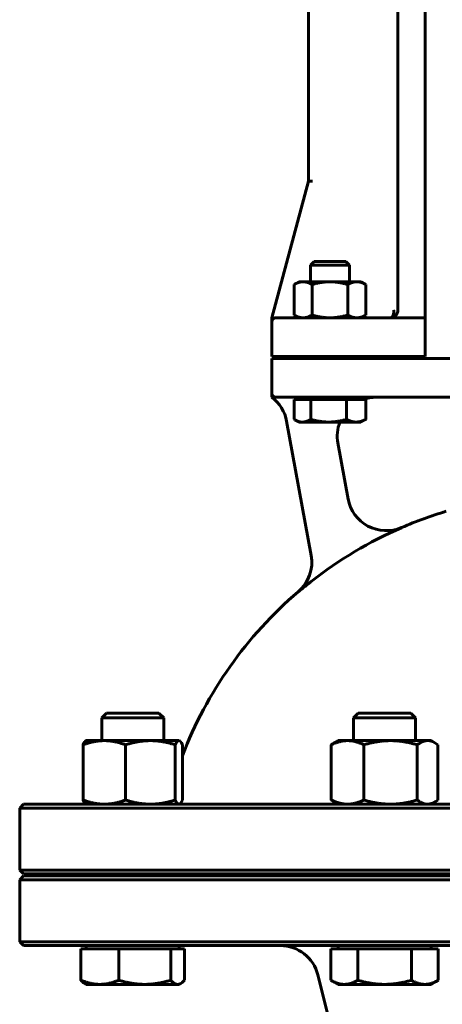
# Model space of a CAD drawing. Header units: millimetres. Extents: x 0 to 594, y 0 to 420.
# Tile 6 of 16: x 208 to 236, y 211 to 275. Entities that reach past the tile are written whole.
import ezdxf

# ---------------------------------------------------------------- set-up
doc = ezdxf.new("R2010")
doc.units = ezdxf.units.MM
doc.linetypes.add('K5LT-1', pattern=[0])
doc.linetypes.add('K5LT_BASIC', pattern=[0])
doc.layers.add('Системный слой (1)', color=7, linetype='Continuous', true_color=0x6c6c6c)

# ---------------------------------------------------------------- blocks, each defined once
blk = doc.blocks.new('U4')
at = {"layer": 'Системный слой (1)', "color": 143, "linetype": 'K5LT_BASIC', "lineweight": 60, "true_color": 0x33acca}
for p, q in [((208.655, 214.908), (243.405, 214.908)), ((243.405, 214.908), (278.155, 214.908))]:
    blk.add_line(p, q, dxfattribs=at)
blk = doc.blocks.new('U5')
at = {"layer": 'Системный слой (1)', "color": 143, "linetype": 'K5LT_BASIC', "lineweight": 60, "true_color": 0x33acca}
for p, q in [((243.405, 224.033), (208.655, 224.033)), ((278.155, 224.033), (243.405, 224.033))]:
    blk.add_line(p, q, dxfattribs=at)
blk = doc.blocks.new('U6')
at = {"layer": 'Системный слой (1)', "color": 143, "linetype": 'K5LT_BASIC', "lineweight": 60, "true_color": 0x33acca}
for start, end in [(106.60143, 113.29474), (66.70526, 73.39857), (130.49686, 159.04859), (20.93284, 49.50314)]:
    blk.add_arc((243.405, 217.771), 26.25, start, end, dxfattribs=at)
blk = doc.blocks.new('U10')
at = {"layer": 'Системный слой (1)', "color": 143, "linetype": 'K5LT_BASIC', "lineweight": 60, "true_color": 0x33acca}
for start, end in [(90, 109.95012), (158.90042, 190.3559)]:
    blk.add_arc((231.377, 247.783), 2.5, start, end, dxfattribs=at)
blk = doc.blocks.new('U11')
at = {"layer": 'Системный слой (1)', "color": 143, "linetype": 'K5LT_BASIC', "lineweight": 60, "true_color": 0x33acca}
for p, q in [((208.655, 219.533), (243.405, 219.533)), ((243.405, 219.533), (278.155, 219.533))]:
    blk.add_line(p, q, dxfattribs=at)
blk = doc.blocks.new('U14')
at = {"layer": 'Системный слой (1)', "color": 143, "linetype": 'K5LT_BASIC', "lineweight": 60, "true_color": 0x33acca}
for p, q in [((243.405, 219.408), (208.655, 219.408)), ((278.155, 219.408), (243.405, 219.408))]:
    blk.add_line(p, q, dxfattribs=at)
blk = doc.blocks.new('U26')
at = {"layer": 'Системный слой (1)', "color": 143, "linetype": 'K5LT_BASIC', "lineweight": 60, "true_color": 0x33acca}
for p, q in [((234.851, 228.117), (234.695, 228.133)), ((235.01, 228.069), (234.851, 228.117)), ((235.173, 227.989), (235.01, 228.069)), ((235.234, 227.953), (235.173, 227.989)), ((235.296, 227.911), (235.234, 227.953)), ((235.359, 227.865), (235.296, 227.911))]:
    blk.add_line(p, q, dxfattribs=at)
blk = doc.blocks.new('U29')
at = {"layer": 'Системный слой (1)', "color": 143, "linetype": 'K5LT_BASIC', "lineweight": 60, "true_color": 0x33acca}
for p, q in [((218.68, 228.131), (218.662, 228.133)), ((218.697, 228.126), (218.68, 228.131)), ((218.715, 228.118), (218.697, 228.126)), ((218.771, 228.069), (218.715, 228.118)), ((218.829, 227.986), (218.771, 228.069)), ((218.891, 227.865), (218.829, 227.986))]:
    blk.add_line(p, q, dxfattribs=at)
blk = doc.blocks.new('U32')
at = {"layer": 'Системный слой (1)', "color": 143, "linetype": 'K5LT_BASIC', "lineweight": 60, "true_color": 0x33acca}
for p, q in [((218.586, 212.408), (218.655, 212.415)), ((218.655, 212.415), (218.725, 212.435)), ((218.725, 212.435), (218.794, 212.469)), ((218.794, 212.469), (218.871, 212.521)), ((218.871, 212.521), (218.951, 212.589)), ((218.951, 212.589), (219.035, 212.676))]:
    blk.add_line(p, q, dxfattribs=at)
blk = doc.blocks.new('U33')
at = {"layer": 'Системный слой (1)', "color": 143, "linetype": 'K5LT_BASIC', "lineweight": 60, "true_color": 0x33acca}
for p, q in [((218.829, 224.18), (218.891, 224.301)), ((218.663, 224.033), (218.68, 224.035)), ((218.68, 224.035), (218.697, 224.04)), ((218.697, 224.04), (218.715, 224.048)), ((218.715, 224.048), (218.771, 224.097)), ((218.771, 224.097), (218.829, 224.18))]:
    blk.add_line(p, q, dxfattribs=at)
blk = doc.blocks.new('U34')
at = {"layer": 'Системный слой (1)', "color": 143, "linetype": 'K5LT_BASIC', "lineweight": 60, "true_color": 0x33acca}
for p, q in [((235.234, 224.213), (235.296, 224.255)), ((235.296, 224.255), (235.359, 224.301)), ((234.695, 224.033), (234.851, 224.049)), ((234.851, 224.049), (235.01, 224.097)), ((235.01, 224.097), (235.173, 224.177)), ((235.173, 224.177), (235.234, 224.213))]:
    blk.add_line(p, q, dxfattribs=at)
blk = doc.blocks.new('U35')
at = {"layer": 'Системный слой (1)', "color": 143, "linetype": 'K5LT_BASIC', "lineweight": 60, "true_color": 0x33acca}
for p, q in [((226.098, 248.862), (226.115, 248.851)), ((226.115, 248.851), (226.131, 248.841)), ((226.131, 248.841), (226.148, 248.831)), ((226.148, 248.831), (226.317, 248.748)), ((226.317, 248.748), (226.476, 248.699)), ((226.476, 248.699), (226.633, 248.683))]:
    blk.add_line(p, q, dxfattribs=at)

msp = doc.modelspace()

# ---------------------------------------------------------------- linework, layer by layer
at = {"layer": 'Системный слой (1)', "color": 143, "linetype": 'K5LT_BASIC', "lineweight": 60, "true_color": 0x33acca}
for p, q in [((232.783, 331.158), (232.783, 255.908)), ((234.533, 329.408), (234.533, 255.408)), ((227.0299, 316.984), (227.0299, 264.234)), ((227.0299, 264.234), (224.655, 255.408)), ((227.2888, 264.234), (227.0299, 264.234)), ((227.385, 259.033), (227.155, 258.8029)), ((227.155, 257.733), (227.155, 258.8029)), ((227.155, 258.8029), (229.6539, 258.8029)), ((229.4249, 259.033), (227.385, 259.033)), ((229.4249, 259.033), (229.655, 258.8029)), ((229.6539, 258.8029), (229.655, 258.8029)), ((229.655, 257.733), (229.655, 258.8029)), ((226.405, 257.733), (226.0956, 257.5543)), ((226.0956, 257.5543), (226.0956, 255.5866)), ((226.405, 257.733), (226.6729, 257.733)), ((226.6729, 257.733), (228.405, 257.733)), ((227.2503, 257.5543), (227.2503, 255.5866)), ((228.405, 257.733), (230.137, 257.733)), ((229.5597, 257.5543), (229.5597, 255.5866)), ((230.137, 257.733), (230.405, 257.733)), ((230.405, 257.733), (230.7144, 257.5543)), ((230.7144, 257.5543), (230.7144, 255.5866)), ((224.655, 255.408), (224.6558, 255.3298)), ((227.155, 255.408), (224.905, 255.408)), ((226.405, 255.408), (226.0956, 255.5866)), ((234.533, 255.408), (227.155, 255.408)), ((230.405, 255.408), (230.7144, 255.5866)), ((234.533, 255.158), (234.533, 255.408)), ((224.6558, 255.3298), (224.655, 255.158)), ((224.655, 252.908), (224.655, 255.158)), ((234.533, 252.908), (234.533, 255.158)), ((224.655, 252.908), (227.155, 252.908)), ((227.155, 252.908), (234.533, 252.908)), ((227.155, 252.783), (227.155, 252.908)), ((229.655, 252.783), (229.655, 252.908)), ((227.155, 252.783), (224.655, 252.783)), ((224.655, 252.783), (224.655, 250.533)), ((234.4164, 252.783), (227.155, 252.783)), ((234.6653, 252.783), (234.4164, 252.783)), ((237.155, 252.783), (234.6653, 252.783)), ((224.655, 250.533), (224.655, 250.283)), ((224.905, 250.283), (227.155, 250.283)), ((226.405, 250.1329), (226.405, 250.283)), ((227.155, 250.283), (234.4164, 250.283)), ((230.405, 250.1329), (230.405, 250.283)), ((234.4164, 250.283), (237.155, 250.283)), ((226.0976, 250.1329), (226.0976, 248.8616)), ((226.0976, 250.1329), (226.6326, 250.1329)), ((226.6326, 250.1329), (227.1676, 250.1329)), ((227.1676, 250.1329), (227.1676, 248.8616)), ((227.1676, 250.1329), (228.3213, 250.1329)), ((228.3213, 250.1329), (229.475, 250.1329)), ((229.475, 250.1329), (229.475, 248.8616)), ((229.475, 250.1329), (230.0937, 250.1329)), ((230.0937, 250.1329), (230.7124, 250.1329)), ((230.7124, 250.1329), (230.7124, 248.8616)), ((225.6131, 248.7332), (227.1952, 240.0754)), ((226.405, 248.6829), (226.1479, 248.8314)), ((226.6326, 248.6829), (226.405, 248.6829)), ((228.3213, 248.6829), (226.6326, 248.6829)), ((230.0937, 248.6829), (228.3213, 248.6829)), ((230.405, 248.6829), (230.0937, 248.6829)), ((230.405, 248.6829), (230.6621, 248.8314)), ((229.5787, 243.7146), (228.9173, 247.3336)), ((213.9953, 229.908), (213.6886, 229.6012)), ((213.6886, 229.6012), (217.1028, 229.6012)), ((213.6886, 228.133), (213.6886, 229.6012)), ((217.3819, 229.908), (213.9953, 229.908)), ((217.1028, 229.6012), (217.6886, 229.6012)), ((217.3819, 229.908), (217.6886, 229.6012)), ((217.6886, 228.133), (217.6886, 229.6012)), ((230.2312, 229.908), (229.9245, 229.6012)), ((229.9245, 228.133), (229.9245, 229.6012)), ((229.9245, 229.6012), (233.9245, 229.6012)), ((233.6178, 229.908), (230.2312, 229.908)), ((233.6178, 229.908), (233.9245, 229.6012)), ((233.9245, 228.133), (233.9245, 229.6012)), ((212.6886, 228.133), (212.6623, 228.1178)), ((212.6886, 228.133), (213.8596, 228.133)), ((213.8596, 228.133), (216.8335, 228.133)), ((216.8335, 228.133), (218.6625, 228.133)), ((218.6625, 228.133), (218.6886, 228.133)), ((218.6886, 228.133), (218.7149, 228.1178)), ((228.9245, 228.133), (228.6758, 227.9894)), ((228.9245, 228.133), (229.5423, 228.133)), ((229.5423, 228.133), (232.3126, 228.133)), ((232.3126, 228.133), (234.6948, 228.133)), ((234.6948, 228.133), (234.9245, 228.133)), ((234.9245, 228.133), (235.1732, 227.9894)), ((212.4867, 227.865), (212.4867, 224.3009)), ((215.2325, 227.865), (215.2325, 224.3009)), ((218.4344, 227.865), (218.4344, 224.3009)), ((218.8905, 227.865), (218.8905, 224.3009)), ((228.4895, 227.865), (228.4895, 224.3009)), ((230.5952, 227.865), (230.5952, 224.3009)), ((234.0301, 227.865), (234.0301, 224.3009)), ((235.3595, 227.865), (235.3595, 224.3009)), ((208.655, 224.033), (208.405, 223.783)), ((208.405, 219.783), (208.405, 223.783)), ((208.405, 223.783), (243.405, 223.783)), ((212.6886, 224.033), (212.6623, 224.0482)), ((218.6886, 224.033), (218.7149, 224.0482)), ((228.9245, 224.033), (228.6757, 224.1766)), ((234.9245, 224.033), (235.1732, 224.1766)), ((243.405, 219.783), (208.405, 219.783)), ((208.655, 219.533), (208.405, 219.783)), ((208.655, 219.408), (208.405, 219.158)), ((208.405, 215.158), (208.405, 219.158)), ((208.405, 219.158), (243.405, 219.158)), ((213.6886, 219.408), (213.6886, 219.533)), ((217.6886, 219.408), (217.6886, 219.533)), ((218.405, 219.408), (218.405, 219.533)), ((229.9245, 219.408), (229.9245, 219.533)), ((233.9245, 219.408), (233.9245, 219.533)), ((208.655, 214.908), (208.405, 215.158)), ((243.405, 215.158), (208.405, 215.158)), ((212.3425, 214.7079), (213.5673, 214.7079)), ((212.3425, 214.7079), (212.3425, 212.6759)), ((212.6886, 214.7079), (212.6886, 214.908)), ((213.5673, 214.7079), (214.792, 214.7079)), ((214.792, 214.7079), (214.792, 212.6759)), ((214.792, 214.7079), (216.4651, 214.7079)), ((216.4651, 214.7079), (218.1381, 214.7079)), ((218.1381, 214.7079), (218.5864, 214.7079)), ((218.1381, 214.7079), (218.1381, 212.6759)), ((218.5864, 214.7079), (219.0347, 214.7079)), ((218.6886, 214.7079), (218.6886, 214.908)), ((219.0347, 214.7079), (219.0347, 212.6759)), ((228.4604, 214.7079), (229.3264, 214.7079)), ((228.4604, 214.7079), (228.4604, 212.6759)), ((228.9245, 214.7079), (228.9245, 214.908)), ((229.3264, 214.7079), (230.1924, 214.7079)), ((230.1924, 214.7079), (231.9245, 214.7079)), ((230.1924, 214.7079), (230.1924, 212.6759)), ((231.9245, 214.7079), (233.6565, 214.7079)), ((233.6565, 214.7079), (233.6565, 212.6759)), ((233.6565, 214.7079), (234.5226, 214.7079)), ((234.5226, 214.7079), (235.3886, 214.7079)), ((234.9245, 214.7079), (234.9245, 214.908)), ((235.3886, 214.7079), (235.3886, 212.6759)), ((228.4228, 209.8367), (227.6284, 213.0143)), ((212.6886, 212.4079), (212.5828, 212.469)), ((213.5673, 212.4079), (212.6886, 212.4079)), ((216.4651, 212.4079), (213.5673, 212.4079)), ((218.5864, 212.4079), (216.4651, 212.4079)), ((218.6886, 212.4079), (218.5864, 212.4079)), ((218.6886, 212.4079), (218.7944, 212.469)), ((228.9245, 212.4079), (228.4604, 212.6759)), ((229.3264, 212.4079), (228.9245, 212.4079)), ((231.9245, 212.4079), (229.3264, 212.4079)), ((234.5226, 212.4079), (231.9245, 212.4079)), ((234.9245, 212.4079), (234.5226, 212.4079)), ((234.9245, 212.4079), (235.3886, 212.6759))]:
    msp.add_line(p, q, dxfattribs=at)
for centre, radius, start, end in [((224.905, 255.158), 0.25, 90, 180), ((224.905, 255.158), 0.25, 90.000235, 154.416339), ((232.283, 255.908), 0.5, 270, 0), ((232.283, 255.908), 0.5, 270, 0), ((224.905, 250.533), 0.25, 180, 270), ((223.1538, 248.2838), 2.5, 10.355904, 53.097575), ((232.0355, 244.1774), 2.5, 190.355904, 293.29474), ((243.405, 217.7711), 26.2354, 113.302059, 128.148321), ((224.7345, 239.6338), 2.5, 310.496857, 10.355904), ((225.203, 212.408), 2.5, 14.036243, 90)]:
    msp.add_arc(centre, radius, start, end, dxfattribs=at)
for points, weights in [([(226.6729, 257.733), (226.405, 257.733), (226.0956, 257.5543)], [1, 1.0379548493, 1]), ([(227.2503, 257.5543), (226.9409, 257.733), (226.6729, 257.733)], [1, 1.0379548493, 1]), ([(228.405, 257.733), (227.8691, 257.733), (227.2503, 257.5543)], [1, 1.0379548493, 1]), ([(229.5597, 257.5543), (228.9409, 257.733), (228.405, 257.733)], [1, 1.0379548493, 1]), ([(230.137, 257.733), (229.8691, 257.733), (229.5597, 257.5543)], [1, 1.0379548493, 1]), ([(230.7144, 257.5543), (230.405, 257.733), (230.137, 257.733)], [1, 1.0379548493, 1]), ([(226.0956, 255.5866), (226.405, 255.408), (226.6729, 255.408)], [1, 1.0379548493, 1]), ([(226.6729, 255.408), (226.9409, 255.408), (227.2503, 255.5866)], [1, 1.0379548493, 1]), ([(227.2503, 255.5866), (227.8691, 255.408), (228.405, 255.408)], [1, 1.0379548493, 1]), ([(228.405, 255.408), (228.9409, 255.408), (229.5597, 255.5866)], [1, 1.0379548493, 1]), ([(229.5597, 255.5866), (229.8691, 255.408), (230.137, 255.408)], [1, 1.0379548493, 1]), ([(230.137, 255.408), (230.405, 255.408), (230.7144, 255.5866)], [1, 1.0379548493, 1]), ([(226.6326, 248.6829), (226.8809, 248.6829), (227.1676, 248.8616)], [1, 1.0379548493, 1]), ([(227.1676, 248.8616), (227.7859, 248.6829), (228.3213, 248.6829)], [1, 1.0379548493, 1]), ([(228.3213, 248.6829), (228.8567, 248.6829), (229.475, 248.8616)], [1, 1.0379548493, 1]), ([(229.475, 248.8616), (229.8065, 248.6829), (230.0937, 248.6829)], [1, 1.0379548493, 1]), ([(230.0937, 248.6829), (230.3808, 248.6829), (230.7124, 248.8616)], [1, 1.0379548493, 1]), ([(230.7124, 248.8616), (230.6868, 248.8457), (230.6619, 248.8313)], [1, 1.0032676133, 1.00597259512]), ([(213.8596, 228.133), (213.2224, 228.133), (212.4867, 227.865)], [1, 1.0379548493, 1]), ([(212.4867, 227.865), (212.5804, 228.0705), (212.6623, 228.1178)], [1, 1.0288493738, 1.01384209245]), ([(215.2325, 227.865), (214.4968, 228.133), (213.8596, 228.133)], [1, 1.0379548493, 1]), ([(216.8335, 228.133), (216.0905, 228.133), (215.2325, 227.865)], [1, 1.0379548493, 1]), ([(218.4344, 227.865), (217.5765, 228.133), (216.8335, 228.133)], [1, 1.0379548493, 1]), ([(218.6625, 228.133), (218.5566, 228.133), (218.4344, 227.865)], [1, 1.0379548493, 1]), ([(229.5423, 228.133), (229.0537, 228.133), (228.4895, 227.865)], [1, 1.0379548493, 1]), ([(230.5952, 227.865), (230.0309, 228.133), (229.5423, 228.133)], [1, 1.0379548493, 1]), ([(232.3126, 228.133), (231.5156, 228.133), (230.5952, 227.865)], [1, 1.0379548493, 1]), ([(234.0301, 227.865), (233.1097, 228.133), (232.3126, 228.133)], [1, 1.0379548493, 1]), ([(234.6948, 228.133), (234.3863, 228.133), (234.0301, 227.865)], [1, 1.0379548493, 1]), ([(228.4895, 227.865), (228.5856, 227.9373), (228.6758, 227.9894)], [1, 1.00996587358, 1.01469823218]), ([(212.4867, 224.3009), (213.2224, 224.033), (213.8596, 224.033)], [1, 1.0379548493, 1]), ([(212.6623, 224.0482), (212.5804, 224.0954), (212.4867, 224.3009)], [1.01384195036, 1.02884951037, 1]), ([(213.8596, 224.033), (214.4968, 224.033), (215.2325, 224.3009)], [1, 1.0379548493, 1]), ([(215.2325, 224.3009), (216.0905, 224.033), (216.8335, 224.033)], [1, 1.0379548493, 1]), ([(216.8335, 224.033), (217.5765, 224.033), (218.4344, 224.3009)], [1, 1.0379548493, 1]), ([(218.4344, 224.3009), (218.5566, 224.033), (218.6625, 224.033)], [1, 1.0379548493, 1]), ([(228.6758, 224.1766), (228.5856, 224.2286), (228.4895, 224.3009)], [1.01469819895, 1.00996583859, 1]), ([(228.4895, 224.3009), (229.0537, 224.033), (229.5423, 224.033)], [1, 1.0379548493, 1]), ([(229.5423, 224.033), (230.0309, 224.033), (230.5952, 224.3009)], [1, 1.0379548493, 1]), ([(230.5952, 224.3009), (231.5156, 224.033), (232.3126, 224.033)], [1, 1.0379548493, 1]), ([(232.3126, 224.033), (233.1097, 224.033), (234.0301, 224.3009)], [1, 1.0379548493, 1]), ([(234.0301, 224.3009), (234.3863, 224.033), (234.6948, 224.033)], [1, 1.0379548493, 1]), ([(212.3425, 212.6759), (212.9989, 212.4079), (213.5673, 212.4079)], [1, 1.0379548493, 1]), ([(212.5828, 212.469), (212.4692, 212.5346), (212.3425, 212.6759)], [1.01895291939, 1.01965936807, 1]), ([(213.5673, 212.4079), (214.1357, 212.4079), (214.792, 212.6759)], [1, 1.0379548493, 1]), ([(214.792, 212.6759), (215.6886, 212.4079), (216.4651, 212.4079)], [1, 1.0379548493, 1]), ([(216.4651, 212.4079), (217.2415, 212.4079), (218.1381, 212.6759)], [1, 1.0379548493, 1]), ([(218.1381, 212.6759), (218.3783, 212.4079), (218.5864, 212.4079)], [1, 1.0379548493, 1]), ([(228.4604, 212.6759), (228.9245, 212.4079), (229.3264, 212.4079)], [1, 1.0379548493, 1]), ([(229.3264, 212.4079), (229.7283, 212.4079), (230.1924, 212.6759)], [1, 1.0379548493, 1]), ([(230.1924, 212.6759), (231.1206, 212.4079), (231.9245, 212.4079)], [1, 1.0379548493, 1]), ([(231.9245, 212.4079), (232.7283, 212.4079), (233.6565, 212.6759)], [1, 1.0379548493, 1]), ([(233.6565, 212.6759), (234.1206, 212.4079), (234.5226, 212.4079)], [1, 1.0379548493, 1]), ([(234.5226, 212.4079), (234.9245, 212.4079), (235.3886, 212.6759)], [1, 1.0379548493, 1])]:
    msp.add_rational_spline(points, weights, degree=2, dxfattribs=at)
for points, knots in [([(232.533, 255.908), (232.5329, 255.8969), (232.5326, 255.8795), (232.5316, 255.8545), (232.5296, 255.8239), (232.5263, 255.7914), (232.5217, 255.759), (232.5178, 255.7359), (232.5127, 255.7099), (232.5063, 255.6824), (232.4983, 255.6533), (232.4899, 255.6268), (232.4801, 255.5999), (232.4697, 255.5751), (232.4587, 255.552), (232.4476, 255.5315), (232.4356, 255.5118), (232.4229, 255.4935), (232.4096, 255.4768), (232.3967, 255.4629), (232.3845, 255.4513), (232.373, 255.4417), (232.3613, 255.4333), (232.3496, 255.4262), (232.3383, 255.4204), (232.3245, 255.4147), (232.3061, 255.4095), (232.2913, 255.408), (232.283, 255.408)], [0, 0, 0, 0, 1.2247353, 1.9334486, 2.7710872, 4.639996, 5.6066436, 6.5088898, 7.3466057, 8.6998947, 9.8600751, 11.0200648, 12.1800348, 13.5334069, 14.6073203, 15.7244597, 16.8844261, 18.0444739, 19.2044097, 20.3644609, 21.2773583, 22.201154, 23.1248248, 24.0376793, 24.8969559, 25.7130655, 27.1634072, 29, 29, 29, 29]), ([(232.283, 255.408), (232.289, 255.4081), (232.2951, 255.4081), (232.3117, 255.4087), (232.3224, 255.4095), (232.3545, 255.4128), (232.376, 255.4165), (232.4223, 255.4276), (232.4472, 255.4357), (232.4943, 255.4551), (232.5166, 255.4662), (232.5585, 255.4911), (232.5782, 255.5046), (232.6065, 255.5273), (232.6159, 255.5354), (232.6273, 255.546), (232.6296, 255.5482), (232.634, 255.5524), (232.636, 255.5544), (232.6421, 255.5605), (232.6461, 255.5646), (232.6518, 255.5708), (232.6536, 255.5728), (232.6554, 255.5748)], [0.0001118, 0.0001118, 0.0001118, 0.0001118, 0.829104, 0.829104, 2.2800361, 2.2800361, 5.1819002, 5.1819002, 8.5524656, 8.5524656, 11.6957074, 11.6957074, 14.6388918, 14.6388918, 16.1498835, 16.1498835, 16.5438449, 16.5438449, 16.8914209, 16.8914209, 17.5865731, 17.5865731, 17.9165035, 17.9165035, 17.9165035, 17.9165035]), ([(232.283, 255.408), (232.2892, 255.4081), (232.2953, 255.4081), (232.3124, 255.4087), (232.3234, 255.4095), (232.3562, 255.413), (232.3783, 255.4169), (232.4251, 255.4285), (232.4498, 255.4366), (232.4968, 255.4563), (232.5191, 255.4675), (232.5609, 255.4927), (232.5804, 255.5063), (232.608, 255.5286), (232.6167, 255.5362), (232.6276, 255.5463), (232.6299, 255.5485), (232.6343, 255.5527), (232.6363, 255.5547), (232.6406, 255.5591), (232.643, 255.5614), (232.6453, 255.5638)], [0.0001117, 0.0001117, 0.0001117, 0.0001117, 0.8295815, 0.8295815, 2.2813491, 2.2813491, 5.1848843, 5.1848843, 8.4704103, 8.4704103, 11.5368001, 11.5368001, 14.4108013, 14.4108013, 15.7913144, 15.7913144, 16.1760424, 16.1760424, 16.5154696, 16.5154696, 16.9106059, 16.9106059, 16.9106059, 16.9106059]), ([(232.7219, 255.6691), (232.7238, 255.6726), (232.7257, 255.6762), (232.731, 255.6865), (232.7343, 255.6934), (232.7406, 255.7072), (232.7436, 255.7143), (232.7478, 255.7246), (232.7491, 255.7279), (232.751, 255.733), (232.7517, 255.7348), (232.7531, 255.7387), (232.7539, 255.7407), (232.7556, 255.7457), (232.7566, 255.7487), (232.7576, 255.7516)], [0.6406622, 0.6406622, 0.6406622, 0.6406622, 1.9219866, 1.9219866, 4.3219866, 4.3219866, 6.7219866, 6.7219866, 7.8261704, 7.8261704, 8.4271413, 8.4271413, 9.1139423, 9.1139423, 10.0828337, 10.0828337, 10.0828337, 10.0828337]), ([(232.7259, 255.6766), (232.7279, 255.6804), (232.7298, 255.6842), (232.7349, 255.6947), (232.738, 255.7014), (232.744, 255.7151), (232.7468, 255.722), (232.7504, 255.7313), (232.7512, 255.7336), (232.7527, 255.7376), (232.7534, 255.7394), (232.7553, 255.7449), (232.7566, 255.7485), (232.7582, 255.7534), (232.7586, 255.7547), (232.759, 255.7559)], [0.6900535, 0.6900535, 0.6900535, 0.6900535, 2.0701604, 2.0701604, 4.4701604, 4.4701604, 6.8701604, 6.8701604, 7.6442852, 7.6442852, 8.258228, 8.258228, 9.4861136, 9.4861136, 9.902897, 9.902897, 9.902897, 9.902897]), ([(227.1994, 238.403), (227.1766, 238.3848), (227.1357, 238.3526), (227.0813, 238.3099), (227.0282, 238.2681), (226.9732, 238.2245), (226.9247, 238.1858), (226.8828, 238.1524), (226.8277, 238.1084), (226.7722, 238.0638), (226.7232, 238.0242), (226.6819, 237.9906), (226.6412, 237.9574), (226.5795, 237.9069), (226.5093, 237.849), (226.4289, 237.7821), (226.3779, 237.7394), (226.3596, 237.724)], [0, 0, 0, 0, 1.4218672, 2.5419771, 3.3834823, 4.7214943, 5.9573682, 6.4193387, 7.3745543, 9.4753249, 10.0228218, 10.5723989, 12.1780514, 12.6857441, 14.605672, 16.7832651, 18, 18, 18, 18])]:
    msp.add_open_spline(points, degree=3, knots=knots, dxfattribs=at)
at = {"layer": 'Системный слой (1)', "color": 7, "linetype": 'K5LT-1'}
msp.add_open_spline([(229.5787, 243.7146), (229.5854, 243.6776), (229.6006, 243.6037), (229.6286, 243.4935), (229.6569, 243.4001), (229.6822, 243.3262), (229.7022, 243.2721), (229.7231, 243.219), (229.7451, 243.1668), (229.7682, 243.1152), (229.7922, 243.0648), (229.8171, 243.0153), (229.8516, 242.9503), (229.8928, 242.8786), (229.9345, 242.812), (229.9678, 242.7617), (229.9967, 242.7199), (230.0268, 242.6782), (230.0696, 242.6215), (230.1155, 242.5646), (230.1643, 242.508), (230.2139, 242.4531), (230.2783, 242.3864), (230.3451, 242.3231), (230.3994, 242.2749), (230.4547, 242.2279), (230.5289, 242.169), (230.6044, 242.1144), (230.669, 242.071), (230.7192, 242.039), (230.7711, 242.0076), (230.8482, 241.9634), (230.9304, 241.9209), (231.0147, 241.8817), (231.0755, 241.8553), (231.137, 241.8306), (231.1954, 241.8089), (231.2508, 241.7899), (231.3208, 241.7675), (231.3919, 241.7473), (231.4624, 241.7298), (231.5163, 241.7176), (231.5696, 241.7069), (231.6275, 241.6965), (231.6979, 241.6856), (231.7808, 241.6755), (231.8873, 241.6664), (232.0078, 241.6617), (232.1329, 241.6636), (232.2436, 241.6705), (232.3358, 241.6799), (232.4187, 241.6914), (232.484, 241.7025), (232.5409, 241.7136), (232.5905, 241.7243), (232.6406, 241.7362), (232.6918, 241.7494), (232.7439, 241.7642), (232.7988, 241.781), (232.8552, 241.7997), (232.9128, 241.8204), (232.9701, 241.8426), (233.0079, 241.8584), (233.0268, 241.8665)], degree=3, knots=[1.4812985, 1.4812985, 1.4812985, 1.4812985, 1.5253425, 1.5693865, 1.6123829, 1.6338812, 1.6553794, 1.6761064, 1.6968334, 1.7175603, 1.7382873, 1.7590143, 1.7797413, 1.8211953, 1.8536375, 1.8733511, 1.8930647, 1.9127782, 1.9324918, 1.9737712, 1.9944109, 2.0150506, 2.0556328, 2.0962151, 2.1165062, 2.1367973, 2.1773796, 2.2240432, 2.2470825, 2.2701219, 2.2931613, 2.3162006, 2.3707841, 2.395036, 2.4192879, 2.4435398, 2.4677917, 2.4883773, 2.5089629, 2.5501341, 2.5722312, 2.5943282, 2.6156718, 2.6370154, 2.6627673, 2.6969869, 2.7312064, 2.7808592, 2.8305119, 2.8679047, 2.9052976, 2.9349003, 2.9645031, 2.9842146, 3.0039262, 3.0236377, 3.0433492, 3.0639862, 3.0846232, 3.1071728, 3.1297225, 3.1522721, 3.1748218, 3.1748218, 3.1748218, 3.1748218], dxfattribs=at)

# ---------------------------------------------------------------- block references
at = {"layer": 'Системный слой (1)'}
for name in ['U10', 'U35', 'U6', 'U29', 'U26', 'U33', 'U34', 'U5', 'U11', 'U14', 'U4', 'U32']:
    msp.add_blockref(name, (0, 0), dxfattribs=at)

doc.saveas('drawing.dxf')
